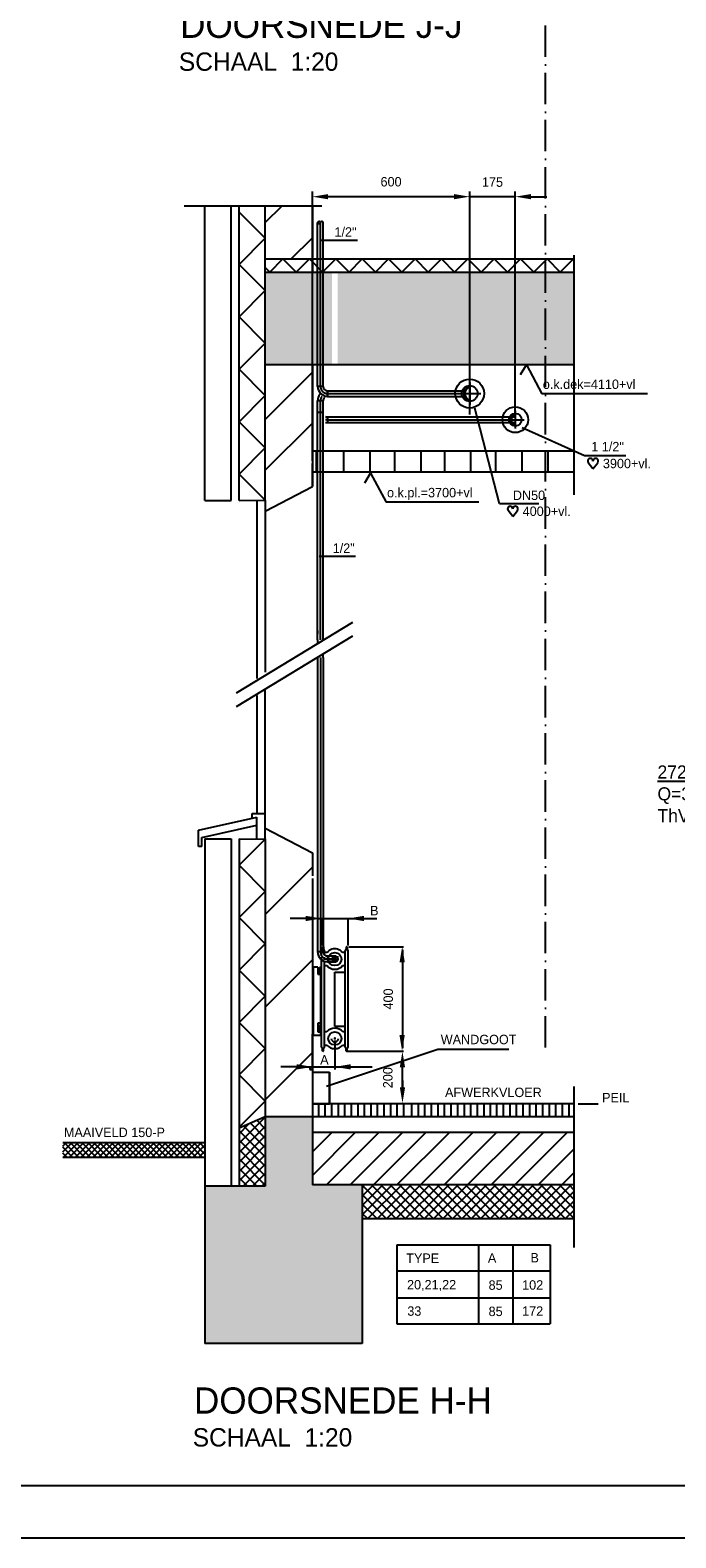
# Model space of a CAD drawing. Extents: x 25315 to 170951, y 867852 to 951952.
# Tile 7 of 119: x 51003 to 63322, y 867852 to 896619. Entities that reach past the tile are written whole.
import ezdxf

# ---------------------------------------------------------------- set-up
doc = ezdxf.new("R2010")
doc.units = 0
doc.header["$LTSCALE"] = 100
for name, pattern in [('2322107', [2000, 1000, 1000]), ('CENTER2', [11.25, 7.5, -1.25, 1.25, -1.25]), ('CENTER4', [5, 3.125, -0.625, 0.625, -0.625]), ('DASHDOT', [9, 6, -1.5, 0, -1.5]), ('HIDDEN2', [4.7625, 3.175, -1.5875]), ('HIDDEN4', [0.9375, 0.625, -0.3125])]:
    doc.linetypes.add(name, pattern=pattern)
doc.layers.get('0').update_dxf_attribs({"linetype": 'CONTINUOUS'})
doc.layers.get('DEFPOINTS').update_dxf_attribs({"linetype": 'CONTINUOUS'})
for name, color, linetype in [('00KAD025', 2, 'CONTINUOUS'), ('00KAD070', 5, 'CONTINUOUS'), ('AL$7----_STRAMIEN', 1, 'DASHDOT'), ('BL$4----', 7, 'CONTINUOUS'), ('BOUW', 8, 'CONTINUOUS'), ('WI561---', 1, 'CONTINUOUS'), ('WL561---', 4, 'CONTINUOUS'), ('WL561---_AANVOER', 4, 'CONTINUOUS'), ('WL561---_HARTLIJN', 7, 'CONTINUOUS'), ('WL570---', 3, 'CONTINUOUS'), ('WL570---_HARTLIJN', 7, 'CONTINUOUS'), ('WL570---_TOEVOER', 3, 'CONTINUOUS'), ('WM5233--', 1, 'CONTINUOUS'), ('WM541---', 1, 'CONTINUOUS'), ('WM561---', 1, 'CONTINUOUS'), ('WM570---', 1, 'CONTINUOUS')]:
    doc.layers.add(name, color=color, linetype=linetype)
doc.styles.add('BURO-018', font='BUROFONT.shx', dxfattribs={"height": 180})
doc.styles.add('BURO-025', font='BUROFONT.shx', dxfattribs={"height": 250})
doc.styles.add('BURO-035', font='BUROFONT.shx', dxfattribs={"height": 350})
doc.styles.add('BURO-050', font='BUROFONT.shx', dxfattribs={"height": 500})
doc.dimstyles.new('CEES', dxfattribs={"dimscale": 100, "dimtxt": 3, "dimasz": 3, "dimexe": 1, "dimexo": 1, "dimgap": 1.5, "dimtad": 0, "dimdec": 0, "dimzin": 0, "dimtxsty": 'BURO-018', "dimcen": -3, "dimdle": 1.25, "dimclrd": 1, "dimclre": 1, "dimclrt": 1, "dimazin": 3, "dimtfac": 0.75, "dimtdec": 0, "dimtofl": 0, "dimtmove": 0, "dimatfit": 3, "dimtvp": 1.5, "dimtolj": 1, "dimtzin": 0})

# ---------------------------------------------------------------- blocks, each defined once
blk = doc.blocks.new('CVRINFO2')
at = {"color": 0, "linetype": 'CONTINUOUS', "style": 'BURO-025'}
for tag, p in [('CV_TEXT125', (0, 0)), ('CV_TEXT225', (0, -4.17)), ('CV_TEXT325', (0, -8.33)), ('CV_TEXT425', (0, -12.5))]:
    blk.add_attdef(tag, p, '', height=2.5, dxfattribs=at)
blk = doc.blocks.new('TR-LIZ')
at = {"color": 0, "linetype": 'CONTINUOUS'}
blk.add_circle((0, 0), 0.5, dxfattribs=at)
for centre, radius, start, end in [((0, 0), 0.4, 90, 270), ((0.017, 0), 0.4, 92.45026, 267.54974), ((0.035, 0), 0.402, 95.00094, 264.99906), ((0.054, 0), 0.404, 97.6518, 262.3482), ((0.073, 0), 0.407, 100.40239, 259.59761), ((0.094, 0), 0.411, 103.25215, 256.74785)]:
    blk.add_arc(centre, radius, start, end, dxfattribs=at)
at = {"layer": 'WL570---_HARTLIJN', "linetype": 'CENTER4'}
for p, q in [((-0.7, 0), (0.7, 0)), ((0, 0.7), (0, -0.7))]:
    blk.add_line(p, q, dxfattribs=at)
blk = doc.blocks.new('TR-L-15')
at = {"color": 0, "linetype": 'CONTINUOUS'}
for p, q in [((-0.5, 10.65), (0.5, 10.65)), ((-0.5, -10.65), (0.5, -10.65))]:
    blk.add_line(p, q, dxfattribs=at)
at = {"layer": 'WL561---_HARTLIJN', "linetype": 'CENTER2'}
blk.add_line((-0.5, 0), (0.5, 0), dxfattribs=at)
blk = doc.blocks.new('TR-LUZ')
at = {"color": 0, "linetype": 'HIDDEN2'}
for centre, radius, start, end in [((0, 0), 0.5, 90, 270), ((0, 0), 0.4, 90, 270), ((0.09, 0), 0.411, 103.2521, 256.7479), ((0, 0), 0.5, 270, 90)]:
    blk.add_arc(centre, radius, start, end, dxfattribs=at)
at = {"layer": 'WL570---_HARTLIJN', "linetype": 'CENTER4'}
for p, q in [((-0.7, 0), (0.7, 0)), ((0, 0.7), (0, -0.7))]:
    blk.add_line(p, q, dxfattribs=at)
blk = doc.blocks.new('HART')
at = {"color": 1}
for q in [(-40, 52), (40, 52)]:
    blk.add_line((0, 0), q, dxfattribs=at)
for centre, start, end in [((-22, 66), 0, 217.1867), ((22, 66), 322.8133, 180)]:
    blk.add_arc(centre, 22.1, start, end, dxfattribs=at)
blk = doc.blocks.new('TR-B3--1-155A1B')
at = {"color": 0, "linetype": 'CONTINUOUS'}
for p, q in [((-27.5, -10.65), (-27.5, 10.65)), ((-10.65, -27.5), (10.65, -27.5))]:
    blk.add_line(p, q, dxfattribs=at)
for radius in [38.15, 16.85]:
    blk.add_arc((-27.5, -27.5), radius, 0, 90, dxfattribs=at)
at = {"layer": 'WL561---_HARTLIJN', "linetype": 'CENTER4'}
blk.add_arc((-27.5, -27.5), 27.5, 0, 90, dxfattribs=at)
blk = doc.blocks.new('TR-LB')
at = {"color": 0, "linetype": 'CONTINUOUS'}
for points in [[(0.17, 0.25, 0.068022), (0.15, 0.35, 0.080261), (0.12, 0.43, 0.107085), (0.06, 0.48, 0.138897), (0, 0.5, 0.138897), (-0.06, 0.48, 0.107085), (-0.12, 0.43, 0.080261), (-0.15, 0.35, 0.068022), (-0.17, 0.25, 0.068022)], [(0, -0.5, 0.138897), (0.06, -0.48, 0.107085), (0.12, -0.43, 0.080261), (0.15, -0.35, 0.068022), (0.17, -0.25, 0.068022)]]:
    blk.add_lwpolyline(points, format="xyb", dxfattribs=at)
for centre, start, end in [((0.17, 0.29), 187.4594, 240.3817), ((-0.17, 0.29), 299.6183, 352.5406), ((-0.17, -0.29), 7.4594, 60.3817)]:
    blk.add_arc(centre, 0.338, start, end, dxfattribs=at)
blk = doc.blocks.new('TR-B3HSI--1-155A1B0')
at = {"color": 0, "linetype": 'CONTINUOUS'}
for p, q in [((0, 10.7), (-27.5, 10.7)), ((-27.5, 10.7), (-27.5, -10.7)), ((-27.5, -10.7), (0, -10.7))]:
    blk.add_line(p, q, dxfattribs=at)
at = {"color": 1, "linetype": 'HIDDEN4'}
blk.add_ellipse((0, 0), major_axis=(0, 10.7), ratio=1, start_param=0, end_param=3.141593, dxfattribs=at)
at = {"color": 0, "linetype": 'CONTINUOUS'}
blk.add_ellipse((0, 0), major_axis=(0, 10.7), ratio=1, start_param=3.141593, end_param=6.283185, dxfattribs=at)
at = {"layer": 'WL561---_HARTLIJN', "linetype": 'CENTER4'}
for p, q in [((-27.5, 0), (0, 0)), ((0, 14.9), (0, -14.9))]:
    blk.add_line(p, q, dxfattribs=at)
blk = doc.blocks.new('*D444')
at = {"layer": 'DEFPOINTS', "color": 0}
for p in [(56389, 893442), (56389, 889686), (59389, 889686)]:
    blk.add_point(p, dxfattribs=at)
at = {"layer": 'WM541---', "color": 1}
for p, q in [((56389, 889786), (56389, 893542)), ((59389, 889786), (59389, 893542)), ((59089, 893442), (56689, 893442))]:
    blk.add_line(p, q, dxfattribs=at)
for points in [[(56689, 893492), (56689, 893392), (56389, 893442)], [(59089, 893492), (59089, 893392), (59389, 893442)]]:
    blk.add_solid(points, dxfattribs=at)
at = {"layer": 'WM541---', "color": 1, "insert": (57889, 893726), "char_height": 180, "attachment_point": 5, "style": 'BURO-018'}
blk.add_mtext('\\A1;600', dxfattribs=at)
blk = doc.blocks.new('*D445')
at = {"layer": 'DEFPOINTS', "color": 0}
for p in [(59389, 893442), (59389, 889186), (60260, 889186)]:
    blk.add_point(p, dxfattribs=at)
at = {"layer": 'WM541---', "color": 1}
for p, q in [((59389, 889286), (59389, 893542)), ((60260, 889286), (60260, 893542)), ((59089, 893442), (58789, 893442)), ((60560, 893442), (60860, 893442))]:
    blk.add_line(p, q, dxfattribs=at)
for points in [[(59089, 893492), (59089, 893392), (59389, 893442)], [(60560, 893492), (60560, 893392), (60260, 893442)]]:
    blk.add_solid(points, dxfattribs=at)
at = {"layer": 'WM541---', "color": 1, "insert": (59824, 893719), "char_height": 180, "attachment_point": 5, "style": 'BURO-018'}
blk.add_mtext('\\A1;175', dxfattribs=at)

msp = doc.modelspace()

# ---------------------------------------------------------------- hatches: boundary and pattern name
at = {"layer": 'BL$4----', "linetype": 'CONTINUOUS'}
h = msp.add_hatch(dxfattribs=at)
h.set_pattern_fill('VUIL', color=8, scale=50, style=0)
h.set_pattern_definition([(45, (48912, 867867.8), (-883.88, 883.88), [])])
h.paths.add_polyline_path([(56388.8, 881055.9), (55488.8, 881391.2), (55488.8, 875886.2), (56388.8, 875886.2)])
h = msp.add_hatch(dxfattribs=at)
h.set_pattern_fill('ANSI31', color=8, scale=100, style=0)
h.set_pattern_definition([(45, (48912.03, 862352.8), (-224.5064, 224.5064), [])])
h.paths.add_polyline_path([(56388.8, 875586.2), (56388.8, 874587.8), (57938.8, 874587.8), (57938.8, 874586.2), (61383.8, 874586.2), (61383.8, 875586.2)])
at = {"layer": 'WL570---'}
h = msp.add_hatch(dxfattribs=at)
h.set_pattern_fill('GESTORT', color=8, scale=6, style=0, pattern_type=2)
h.set_pattern_definition([(17, (-1564.22, 305873.105), (30.944946, 95.793131), [0, -97.92, -55.44, 0, -80.64]), (48, (-1564.22, 305873.105), (-22.098695, 97.406199), [0, -96.96, 0, -98.88, 0, -79.68]), (71, (-1564.22, 305873.105), (-57.493892, 80.715686), [0, -96, 0, -57.6, -78.96])])
h.paths.add_polyline_path([(61383.8, 890235.8), (61383.8, 892003.4), (56869.6, 892003.4), (56869.6, 890235.8)])
h.paths.add_polyline_path([(56763.1, 892003.4), (55488.8, 892003.4), (55488.8, 890235.8), (56763.1, 890235.8)])
h = msp.add_hatch(dxfattribs=at)
h.set_pattern_fill('GESTORT', color=8, scale=6, style=0)
h.set_pattern_definition([(17, (48912.03, 862352.8), (30.94495, 95.79313), [0, -97.92, -55.44, 0, -80.64]), (48, (48912.03, 862352.8), (-22.0987, 97.4062), [0, -96.96, 0, -98.88, 0, -79.68]), (71, (48912.03, 862352.8), (-57.4939, 80.7157), [0, -96, 0, -57.6, -78.96])])
h.paths.add_polyline_path([(57338.8, 874587.8), (56388.8, 874587.8), (56388.8, 875886.2), (55488.8, 875886.2), (55488.8, 874561.2), (54338.8, 874561.2), (54338.8, 871561.2), (57338.8, 871561.2)])
at = {"layer": 'WL570---', "linetype": 'CONTINUOUS'}
h = msp.add_hatch(dxfattribs=at)
h.set_pattern_fill('ANSI37', color=8, scale=40, style=0)
h.set_pattern_definition([(45, (48912.03, 867867.81), (-89.8026, 89.8026), []), (135, (48912.03, 867867.81), (-89.8026, -89.8026), [])])
h.paths.add_polyline_path([(54988.8, 874561.2), (55488.8, 874561.2), (55488.8, 875886.2), (54988.8, 875666.4)])
at = {"layer": 'WL570---'}
h = msp.add_hatch(dxfattribs=at)
h.set_pattern_fill('ANSI37', color=8, scale=25, style=0)
h.set_pattern_definition([(45, (50269.154, 863642.06), (-56.1266, 56.1266), []), (135, (50269.154, 863642.06), (-56.1266, -56.1266), [])])
h.paths.add_polyline_path([(54338.8, 875112), (54338.8, 875386.2), (51628, 875386.2), (51628, 875112)])
at = {"layer": 'WL570---', "linetype": 'CONTINUOUS'}
h = msp.add_hatch(dxfattribs=at)
h.set_pattern_fill('ANSI37', color=8, scale=40, style=0)
h.set_pattern_definition([(45, (48912.03, 862352.8), (-89.8026, 89.8026), []), (135, (48912.03, 862352.8), (-89.8026, -89.8026), [])])
h.paths.add_polyline_path([(61383.8, 873936.2), (61383.8, 874586.2), (57338.8, 874586.2), (57338.8, 873936.2)])

# ---------------------------------------------------------------- linework, layer by layer
at = {"color": 0, "linetype": 'CONTINUOUS'}
for p, q in [((56594.6, 889549.9), (56488.1, 889549.9)), ((56678.9, 889634.1), (56678.9, 889740.6)), ((56594.6, 889323.3), (56488.1, 889323.3))]:
    msp.add_line(p, q, dxfattribs=at)
at = {"color": 1, "linetype": 'BYBLOCK'}
for p, q in [((56261.4, 879670), (55961.4, 879670)), ((56501.7, 879670), (57615.9, 879670)), ((56561.4, 879152.1), (56561.4, 879670)), ((57071.4, 879152.1), (57071.4, 879670)), ((57083.2, 879132.1), (58125.8, 879132.1)), ((58105.8, 879072.1), (58105.8, 877196.2)), ((56388.8, 876798.9), (56388.8, 877464.3)), ((56816.4, 877343.3), (56816.4, 876790.3)), ((57049.2, 877136.2), (58125.8, 877136.2)), ((57151.4, 877136.2), (57683.5, 877136.2)), ((56088.8, 876839), (55788.8, 876839)), ((56275.4, 876839), (57529, 876839)), ((58105.5, 876447.1), (58105.5, 876876.7)), ((58105.5, 876580.4), (58105.5, 876280.4))]:
    msp.add_line(p, q, dxfattribs=at)
for points in [[(56261.4, 879720), (56261.4, 879620), (56561.4, 879670)], [(57371.4, 879720), (57371.4, 879620), (57071.4, 879670)], [(58051.6, 878834.6), (58151.6, 878834.6), (58101.6, 879134.6)], [(58049.8, 877443.9), (58149.8, 877443.9), (58099.8, 877143.9)], [(58055.5, 876831), (58155.5, 876831), (58105.5, 877131)], [(56088.8, 876889), (56088.8, 876789), (56388.8, 876839)], [(57116.4, 876889), (57116.4, 876789), (56816.4, 876839)], [(58057, 876447.1), (58157, 876447.1), (58107, 876147.1)]]:
    msp.add_solid(points, dxfattribs=at)
at = {"layer": '00KAD025', "linetype": 'CONTINUOUS'}
msp.add_line((25314.7, 867852.4), (170950.7, 867852.4), dxfattribs=at)
at = {"layer": '00KAD070', "linetype": 'CONTINUOUS'}
msp.add_line((26314.7, 868852.4), (169950.7, 868852.4), dxfattribs=at)
at = {"layer": 'AL$7----_STRAMIEN', "color": 1}
msp.add_line((60838.6, 877205.8), (60838.6, 949020.5), dxfattribs=at)
at = {"layer": 'BL$4----', "color": 8, "linetype": 'CONTINUOUS'}
for p, q in [((53938.7, 893268.4), (56568.7, 893268.4)), ((54338.8, 887647), (54338.8, 893268.4)), ((54838.8, 887647), (54838.8, 893268.4)), ((54988.8, 887647), (54988.8, 893268.4)), ((55488.8, 887647), (55488.8, 893268.4)), ((55488.8, 892947.9), (55809.3, 893268.4)), ((56388.8, 893268.4), (56388.8, 892279.8)), ((55488.8, 892648.9), (54988.8, 893148.9)), ((54988.8, 892148.9), (55488.8, 892648.9)), ((55983.9, 892253.4), (56388.8, 892658.3)), ((55488.8, 891648.9), (54988.8, 892148.9)), ((56388.8, 892253.4), (56388.8, 892003.4)), ((56388.8, 892003.4), (56388.8, 892253.4)), ((61383.8, 887755.4), (61383.8, 892328.4)), ((54988.8, 891148.9), (55488.8, 891648.9)), ((55488.8, 890648.9), (54988.8, 891148.9)), ((54988.8, 890148.9), (55488.8, 890648.9)), ((55488.8, 889648.9), (54988.8, 890148.9)), ((55488.8, 889192.4), (56388.8, 890092.4)), ((56388.8, 888403.9), (56388.8, 890235.8)), ((56388.8, 890235.8), (56388.8, 887912.1)), ((54988.8, 889148.9), (55488.8, 889648.9)), ((55488.8, 888648.9), (54988.8, 889148.9)), ((55488.8, 888223.4), (56388.8, 889123.4)), ((54988.8, 888148.9), (55488.8, 888648.9)), ((56388.8, 887912.1), (56388.8, 888353.9)), ((55488.8, 887648.9), (54988.8, 888148.9)), ((55488.8, 887443.9), (56388.8, 887912.1)), ((54338.8, 887647), (54838.8, 887647.8)), ((54988.8, 887648.1), (55488.8, 887648.9)), ((55328.4, 887648.1), (55328.4, 887387.4)), ((55488.8, 887648.9), (55488.8, 887443.9)), ((55328.4, 887387.4), (55328.4, 884248.3)), ((55488.8, 887443.9), (55485.7, 884367.2)), ((54937.5, 883977.5), (57158.6, 885326.5)), ((54937.5, 883713.4), (57158.6, 885062.4)), ((55488.8, 881391.2), (55485.7, 884031)), ((55326.6, 883927.4), (55326.6, 881672.6)), ((54212.7, 881353.6), (55328.4, 881601.4)), ((54275.7, 881213.9), (55328.4, 881447.7)), ((55238.4, 881672.6), (55481.4, 881672.6)), ((55238.4, 881582.6), (55238.4, 881672.6)), ((55328.4, 881447.7), (55328.4, 881601.4)), ((55328.4, 881187), (55328.4, 881447.7)), ((54212.7, 881043.1), (54212.7, 881353.6)), ((54275.7, 881043.1), (54275.7, 881213.9)), ((54338.8, 881188.1), (54338.8, 874561.2)), ((54338.8, 881188.1), (54838.8, 881187.3)), ((54838.8, 881188.1), (54838.8, 874561.2)), ((54988.8, 881188.1), (54988.8, 874561.2)), ((54988.8, 881187), (55488.8, 881186.2)), ((55488.8, 881186.2), (54988.8, 880686.2)), ((55488.8, 881186.2), (55488.8, 881391.2)), ((55488.8, 881391.2), (56388.8, 880923)), ((55488.8, 881188.1), (55488.8, 875886.2)), ((54275.7, 881043.1), (54212.7, 881043.1)), ((56388.8, 880923), (56388.8, 880481.2)), ((54988.8, 880686.2), (55488.8, 880186.2)), ((56388.8, 880431.2), (56388.8, 875886.2)), ((55488.8, 880186.2), (54988.8, 879686.2)), ((54988.8, 879686.2), (55488.8, 879186.2)), ((55488.8, 879186.2), (54988.8, 878686.2)), ((54988.8, 878686.2), (55488.8, 878186.2)), ((55488.8, 878186.2), (54988.8, 877686.2)), ((54988.8, 877686.2), (55488.8, 877186.2)), ((55488.8, 877186.2), (54988.8, 876686.2)), ((56338.8, 876836.2), (56338.8, 876786.2)), ((56338.8, 876836.2), (56388.8, 876836.2)), ((54988.8, 876686.2), (55488.8, 876186.2)), ((56338.8, 876786.2), (56388.8, 876786.2)), ((56388.8, 876736.2), (56713.8, 876736.2)), ((56713.8, 876736.2), (56713.8, 876136.2)), ((61383.8, 873393.9), (61383.8, 876461.9)), ((55488.8, 876186.2), (54988.8, 875686.2)), ((61383.8, 876136.2), (56388.8, 876136.2)), ((56388.8, 876136.2), (56713.8, 876136.2)), ((55488.8, 875886.2), (54988.8, 875666.4)), ((61383.8, 875886.2), (55488.8, 875886.2)), ((55488.8, 875886.2), (55488.8, 874561.2)), ((56388.8, 875886.2), (56388.8, 874587.8)), ((61383.8, 875586.2), (56388.8, 875586.2)), ((54338.8, 874561.2), (54338.8, 871561.2)), ((55488.8, 874561.2), (54338.8, 874561.2)), ((57338.8, 874587.8), (56388.8, 874587.8)), ((57338.8, 874587.8), (57338.8, 871561.2)), ((61383.8, 874586.2), (57338.8, 874586.2)), ((61383.8, 873936.2), (57338.8, 873936.2)), ((58001.7, 873445.1), (60923.3, 873445.1)), ((58001.7, 873445.1), (58001.7, 871934.9)), ((59555.3, 873445.1), (59555.3, 871934.9)), ((60213.3, 873445.1), (60213.3, 871934.9)), ((60923.3, 873445.1), (60923.3, 871934.9)), ((58001.7, 872945.1), (60923.3, 872945.1)), ((58001.7, 872434.9), (60923.3, 872434.9)), ((58001.7, 871934.9), (60923.3, 871934.9)), ((57338.8, 871561.2), (54338.8, 871561.2))]:
    msp.add_line(p, q, dxfattribs=at)
at = {"layer": 'BL$4----'}
msp.add_line((54338.8, 875111.4), (54338.8, 875111.4), dxfattribs=at)
at = {"layer": 'BOUW'}
for p, q in [((54338.8, 890235.8), (54338.8, 892253.4)), ((55488.8, 892253.4), (61383.8, 892253.4)), ((55488.8, 892003.4), (61383.8, 892003.4)), ((61383.8, 890235.8), (55488.8, 890235.8)), ((61383.8, 888585.8), (56388.8, 888585.8)), ((56465, 888183.2), (56465, 888587.3)), ((56988.1, 888183.2), (56988.1, 888587.3)), ((57487.5, 888183.2), (57487.5, 888587.3)), ((57963.1, 888183.2), (57963.1, 888587.3)), ((58462.5, 888183.2), (58462.5, 888587.3)), ((58914.3, 888183.2), (58914.3, 888587.3)), ((59413.7, 888183.2), (59413.7, 888587.3)), ((59889.3, 888183.2), (59889.3, 888587.3)), ((60388.7, 888183.2), (60388.7, 888587.3)), ((60888, 888183.2), (60888, 888587.3)), ((61383.8, 888185.8), (56388.8, 888185.8))]:
    msp.add_line(p, q, dxfattribs=at)
at = {"layer": 'DEFPOINTS', "color": 0, "linetype": 'BYBLOCK'}
for p in [(56388.8, 879442.5), (57063.2, 879132.1), (56388.8, 878896.1), (56561.4, 879052.1), (57071.4, 879052.1), (57029.2, 877136.2), (57051.4, 877136.2), (58099.8, 877143.9)]:
    msp.add_point(p, dxfattribs=at)
at = {"layer": 'WL561---', "linetype": '2322107'}
for p, q in [((56488.1, 885166), (56488.1, 885098)), ((56488.1, 884985.7), (56488.1, 884917.4)), ((56594.6, 884651.9), (56594.6, 884720.2)), ((56869.6, 878949.6), (56869.6, 878897))]:
    msp.add_line(p, q, dxfattribs=at)
at = {"layer": 'WL561---'}
msp.add_line((56561.4, 879052.1), (56561.4, 879036.7), dxfattribs=at)
at = {"layer": 'WL561---', "color": 1}
msp.add_line((56657.8, 876472.9), (58779.1, 877178.2), dxfattribs=at)
at = {"layer": 'WL561---', "color": 3}
for p, q in [((56713.8, 876732.9), (56388.4, 876732.9)), ((56388.4, 876732.9), (56388.4, 876133.9)), ((56713.8, 876136.2), (56713.8, 876732.9)), ((56388.8, 876136.2), (56713.8, 876136.2))]:
    msp.add_line(p, q, dxfattribs=at)
at = {"layer": 'WL561---_AANVOER', "linetype": '2322107'}
msp.add_line((56678.9, 889239), (56678.9, 889132.5), dxfattribs=at)
at = {"layer": 'WL561---_AANVOER', "color": 1, "linetype": '2322107'}
for p, q in [((59955.8, 887583.6), (59488.4, 889404.4)), ((61580.8, 888495), (60391.8, 889032.7))]:
    msp.add_line(p, q, dxfattribs=at)
at = {"layer": 'WL561---_AANVOER', "color": 8}
for centre, radius in [((59388.8, 889685.8), 275.8), ((60259.5, 889185.8), 245.8)]:
    msp.add_circle(centre, radius, dxfattribs=at)
at = {"layer": 'WL561---_AANVOER', "linetype": '2322107'}
for centre, radius, start, end in [((56678.9, 889549.9), 190.8, 141.11955, 180), ((56678.9, 889549.9), 84.2, 136.02286, 180), ((56678.9, 889323.3), 84.2, 243.131, 270), ((56678.9, 889323.3), 190.8, 258.48543, 270)]:
    msp.add_arc(centre, radius, start, end, dxfattribs=at)
at = {"layer": 'WL561---_HARTLIJN', "linetype": 'CENTER4'}
for centre, start, end in [((56678.9, 889549.9), 143.98205, 180), ((56678.9, 889323.3), 253.92333, 270)]:
    msp.add_arc(centre, 137.5, start, end, dxfattribs=at)
at = {"layer": 'WL570---'}
for p, q in [((56591.4, 879132.1), (56581.4, 879132.1)), ((56581.4, 879132.1), (56601.4, 879132.1)), ((56581.4, 879132.1), (56581.4, 879080.4)), ((56601.4, 879132.1), (56601.4, 879080.4)), ((57031.4, 879132.1), (57031.4, 879080.4)), ((57031.4, 879132.1), (57051.4, 879132.1)), ((57041.4, 879132.1), (57031.4, 879132.1)), ((57051.4, 879132.1), (57051.4, 879080.4)), ((56561.4, 877216.6), (56561.4, 878885.5)), ((56621.4, 878972.5), (56621.4, 879052.1)), ((56621.4, 877216.6), (56621.4, 878858)), ((56666.1, 879020.7), (56622, 879020.7)), ((57011.5, 879020.7), (56966.6, 879020.7)), ((57011.4, 877216.2), (57011.4, 879052.1)), ((57071.4, 877216.2), (57071.4, 879052.1)), ((56402.7, 878742.5), (56402.7, 877444)), ((56494.6, 878742.5), (56402.7, 878742.5)), ((56494.6, 878742.5), (56494.6, 878610.1)), ((56494.6, 878610.1), (56521.6, 878610.1)), ((56521.4, 878634.2), (56521.4, 878734.2)), ((56561.4, 878734.2), (56521.4, 878734.2)), ((56561.4, 878634.2), (56521.4, 878634.2)), ((56521.6, 878610.1), (56521.6, 878634.2)), ((56541.4, 878634.2), (56541.4, 877674.7)), ((56622, 878770.2), (56667.1, 878770.2)), ((56818.1, 877606.2), (56818.1, 878645.9)), ((56818.1, 878645.9), (57011.4, 878645.9)), ((56965.6, 878770.2), (57011.5, 878770.2)), ((56402.7, 877444), (56541.4, 877444)), ((56494.6, 877674.7), (56494.6, 877510.1)), ((56541.4, 877674.7), (56494.6, 877674.7)), ((56494.6, 877510.1), (56521.4, 877510.1)), ((56521.4, 877634.2), (56521.4, 877534.2)), ((56561.4, 877634.2), (56521.4, 877634.2)), ((56521.4, 877510.1), (56521.4, 877534.2)), ((56561.4, 877534.2), (56521.4, 877534.2)), ((56541.4, 877534.2), (56541.4, 877444)), ((56666.1, 877506.1), (56622, 877506.1)), ((57011.4, 877606.2), (56818.1, 877606.2)), ((57011.5, 877506.1), (56966.6, 877506.1)), ((56581.4, 877136.2), (56581.4, 877187.9)), ((56601.4, 877136.2), (56581.4, 877136.2)), ((56591.4, 877136.2), (56601.4, 877136.2)), ((56601.4, 877136.2), (56601.4, 877187.9)), ((56622, 877255.5), (56667.1, 877255.5)), ((56965.6, 877255.5), (57011.5, 877255.5)), ((57031.4, 877136.2), (57031.4, 877187.9)), ((57051.4, 877136.2), (57031.4, 877136.2)), ((57041.4, 877136.2), (57051.4, 877136.2)), ((57051.4, 877136.2), (57051.4, 877187.9))]:
    msp.add_line(p, q, dxfattribs=at)
at = {"layer": 'WL570---', "color": 1}
for p, q in [((56561.4, 878958.8), (56561.4, 879018.3)), ((56561.4, 878885.5), (56561.4, 878929)), ((56621.4, 878878.6), (56621.4, 878929))]:
    msp.add_line(p, q, dxfattribs=at)
at = {"layer": 'WL570---', "color": 8, "linetype": 'CONTINUOUS'}
for p, q in [((56508.5, 875886.2), (56508.5, 876136.2)), ((56633.5, 875886.2), (56633.5, 876136.2)), ((56758.5, 875886.2), (56758.5, 876136.2)), ((56883.5, 875886.2), (56883.5, 876136.2)), ((57008.5, 875886.2), (57008.5, 876136.2)), ((57133.5, 875886.2), (57133.5, 876136.2)), ((57258.5, 875886.2), (57258.5, 876136.2)), ((57383.5, 875886.2), (57383.5, 876136.2)), ((57508.5, 875886.2), (57508.5, 876136.2)), ((57633.5, 875886.2), (57633.5, 876136.2)), ((57758.5, 875886.2), (57758.5, 876136.2)), ((57883.5, 875886.2), (57883.5, 876136.2)), ((58008.5, 875886.2), (58008.5, 876136.2)), ((58133.5, 875886.2), (58133.5, 876136.2)), ((58284.9, 875886.2), (58284.9, 876136.2)), ((58409.9, 875886.2), (58409.9, 876136.2)), ((58534.9, 875886.2), (58534.9, 876136.2)), ((58659.9, 875886.2), (58659.9, 876136.2)), ((58784.9, 875886.2), (58784.9, 876136.2)), ((58909.9, 875886.2), (58909.9, 876136.2)), ((59034.9, 875886.2), (59034.9, 876136.2)), ((59159.9, 875886.2), (59159.9, 876136.2)), ((59287.9, 875886.2), (59287.9, 876136.2)), ((59412.9, 875886.2), (59412.9, 876136.2)), ((59537.9, 875886.2), (59537.9, 876136.2)), ((59662.9, 875886.2), (59662.9, 876136.2)), ((59784.9, 875886.2), (59784.9, 876136.2)), ((59909.9, 875886.2), (59909.9, 876136.2)), ((60034.9, 875886.2), (60034.9, 876136.2)), ((60159.9, 875886.2), (60159.9, 876136.2)), ((60284.9, 875886.2), (60284.9, 876136.2)), ((60409.9, 875886.2), (60409.9, 876136.2)), ((60534.9, 875886.2), (60534.9, 876136.2)), ((60659.9, 875886.2), (60659.9, 876136.2)), ((60784.9, 875886.2), (60784.9, 876136.2)), ((60909.9, 875886.2), (60909.9, 876136.2)), ((61034.9, 875886.2), (61034.9, 876136.2)), ((61159.9, 875886.2), (61159.9, 876136.2)), ((61284.9, 875886.2), (61284.9, 876136.2)), ((55106.4, 874574.4), (55106.4, 874574.4)), ((55125.7, 874557.2), (55125.7, 874557.2)), ((57288.5, 874589.2), (57288.5, 874589.2)), ((57841.2, 874553.8), (57841.2, 874553.8)), ((57930.5, 874554.1), (57930.5, 874554.1))]:
    msp.add_line(p, q, dxfattribs=at)
at = {"layer": 'WL570---', "color": 8}
for p, q in [((54338.8, 875386.2), (51628, 875386.2)), ((54338.8, 875111.4), (51628, 875111.4))]:
    msp.add_line(p, q, dxfattribs=at)
at = {"layer": 'WL570---', "const_width": 23.8}
for points in [[(56803.2, 878896.1, 1), (56829.5, 878896.1, 1)], [(56803.2, 877381.4, 1), (56829.5, 877381.4, 1)]]:
    msp.add_lwpolyline(points, format="xyb", close=True, dxfattribs=at)
at = {"layer": 'WL570---'}
for centre in [(56816.4, 878896.1), (56816.4, 877381.4)]:
    msp.add_circle(centre, 125, dxfattribs=at)
for centre, radius, start, end in [((56591.4, 879052.1), 30, 109.47122, 180), ((56591.4, 879052.1), 30, 0, 70.52878), ((56816.4, 878896.1), 195.2, 106.60832, 140.31947), ((56816.4, 878896.1), 195.2, 39.68053, 75.32931), ((57041.4, 879052.1), 30, 109.47122, 180), ((57041.4, 879052.1), 30, 0, 70.52878), ((56816.4, 878896.1), 195.2, 220.15037, 319.84963), ((56816.4, 877381.4), 195.2, 39.68053, 140.31947), ((56591.4, 877216.2), 30, 180, 250.52878), ((56591.4, 877216.2), 30, 289.47122, 0), ((56816.4, 877381.4), 195.2, 220.15037, 319.84963), ((56816.4, 877381.4), 67.2, 180, 0), ((57041.4, 877216.2), 30, 180, 250.52878), ((57041.4, 877216.2), 30, 289.47122, 0)]:
    msp.add_arc(centre, radius, start, end, dxfattribs=at)
at = {"layer": 'WL570---', "color": 1}
msp.add_arc((56816.4, 878896.1), 195.2, 75.32931, 106.60832, dxfattribs=at)
at = {"layer": 'WL570---'}
msp.add_point((56816.4, 878896.1), dxfattribs=at)
at = {"layer": 'WM5233--'}
msp.add_line((61457.4, 876136.2), (61840.9, 876136.2), dxfattribs=at)
at = {"layer": 'WM541---'}
for p, q in [((60259.5, 893442.2), (59389.5, 893442.2)), ((58779.1, 877178.2), (60133, 877178.2))]:
    msp.add_line(p, q, dxfattribs=at)
at = {"layer": 'WM561---', "color": 9}
for p, q in [((55488.8, 892089.2), (55575.2, 892003.4)), ((55575.2, 892003.4), (55827.2, 892253.4)), ((55827.2, 892253.4), (56079.1, 892003.4)), ((56079.1, 892003.4), (56331, 892253.4)), ((56331, 892253.4), (56582.9, 892003.4)), ((56582.9, 892003.4), (56834.9, 892253.4)), ((56834.9, 892253.4), (57086.8, 892003.4)), ((57086.8, 892003.4), (57338.7, 892253.4)), ((57338.7, 892253.4), (57590.6, 892003.4)), ((57590.6, 892003.4), (57842.6, 892253.4)), ((57842.6, 892253.4), (58094.5, 892003.4)), ((58094.5, 892003.4), (58346.4, 892253.4)), ((58346.4, 892253.4), (58598.4, 892003.4)), ((58598.4, 892003.4), (58850.3, 892253.4)), ((58850.3, 892253.4), (59102.2, 892003.4)), ((59102.2, 892003.4), (59354.1, 892253.4)), ((59354.1, 892253.4), (59606.1, 892003.4)), ((59606.1, 892003.4), (59858, 892253.4)), ((59858, 892253.4), (60109.9, 892003.4)), ((60109.9, 892003.4), (60361.8, 892253.4)), ((60361.8, 892253.4), (60613.8, 892003.4)), ((60613.8, 892003.4), (60865.7, 892253.4)), ((60865.7, 892253.4), (61117.6, 892003.4)), ((61117.6, 892003.4), (61369.5, 892253.4))]:
    msp.add_line(p, q, dxfattribs=at)
at = {"layer": 'WM561---'}
for p, q in [((62784.1, 889682.6), (60768.4, 889682.6)), ((59562.8, 887614.8), (57795.9, 887614.8))]:
    msp.add_line(p, q, dxfattribs=at)
at = {"layer": 'WM570---'}
for p, q in [((56550.3, 892614.6), (57247.4, 892614.6)), ((60358.8, 890051.3), (60470.9, 890235.8)), ((60470.9, 890235.8), (60768.4, 889682.6)), ((62368.3, 888495), (61580.8, 888495)), ((57386.3, 887983.5), (57498.4, 888167.9)), ((57498.4, 888167.9), (57795.9, 887614.8)), ((60711.5, 887583.6), (59955.8, 887583.6)), ((56516.3, 886581.5), (57213.4, 886581.5))]:
    msp.add_line(p, q, dxfattribs=at)

# ---------------------------------------------------------------- block references
at = {"layer": 'WI561---'}
ref = msp.add_blockref('CVRINFO2', (62972.1, 882340.2), dxfattribs=dict(at, xscale=100, yscale=100, zscale=100))
ref.add_attrib('CV_TEXT125', '%%u2720-400-21', (62972.1, 882340.2), dxfattribs={"layer": '0', "color": 2, "linetype": 'CONTINUOUS', "height": 250, "style": 'BURO-025'})
ref.add_attrib('CV_TEXT225', 'Q=3955 W', (62972.1, 881923.5), dxfattribs={"layer": '0', "color": 2, "linetype": 'CONTINUOUS', "height": 250, "style": 'BURO-025'})
ref.add_attrib('CV_TEXT325', 'ThV=1/2', (62972.1, 881506.8), dxfattribs={"layer": '0', "color": 2, "linetype": 'CONTINUOUS', "height": 250, "style": 'BURO-025'})
at = {"layer": 'WL561---_AANVOER', "linetype": '2322107'}
for name, p, xscale, yscale, zscale, rotation in [('TR-L-15', (56541.4, 891384.9), 3122.991870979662, 5, 5, 90), ('TR-LB', (56541.6, 892949.1), 106.5, 106.5, 106.5, 90), ('TR-B3--1-155A1B', (56541.4, 889685.8), 5, 5, 5, 180), ('TR-L-15', (56541.4, 887267), 4562.548779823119, 5, 5, 90), ('TR-L-15', (56541.4, 881842.8), 5618.274640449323, 5, 5, 270), ('TR-B3--1-155A1B', (56541.4, 878896.1), 5, 5, 5, 180), ('TR-L-15', (56741.4, 878896.1), 150.2849526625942, 5, 5, 180)]:
    msp.add_blockref(name, p, dxfattribs=dict(at, xscale=xscale, yscale=yscale, zscale=zscale, rotation=rotation))
for name, p, xscale, yscale, zscale in [('TR-LIZ', (59388.8, 889685.8), 301.5, 301.5, 301.5), ('TR-L-15', (57973.6, 889685.8), 2599.144516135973, 5, 5), ('TR-L-15', (58468.4, 889185.8), 3588.654453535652, 5, 5), ('TR-LIZ', (60259.5, 889185.8), 241.5, 241.5, 241.5), ('TR-B3HSI--1-155A1B0', (56816.4, 878896.1), 5, 5, 5)]:
    msp.add_blockref(name, p, dxfattribs=dict(at, xscale=xscale, yscale=yscale, zscale=zscale))
at = {"layer": 'WL561---_AANVOER', "color": 1, "linetype": '2322107', "xscale": 106.5, "yscale": 106.5, "zscale": 106.5}
msp.add_blockref('TR-LUZ', (56816.4, 878896.1), dxfattribs=at)
at = {"layer": 'WM570---', "xscale": 2.25, "yscale": 2.25, "zscale": 2.25}
for p in [(61741.4, 888249.1), (60211, 887337.7)]:
    msp.add_blockref('HART', p, dxfattribs=at)

# ---------------------------------------------------------------- texts
at = {"color": 1, "linetype": 'BYBLOCK', "char_height": 180, "attachment_point": 5, "rotation": 90, "style": 'BURO-018'}
for s, insert in [('\\A1;400', (57835.7, 878134.2)), ('200', (57828.1, 876632.2))]:
    msp.add_mtext(s, dxfattribs=dict(at, insert=insert))
at = {"layer": 'BL$4----', "color": 1, "style": 'BURO-018'}
for s, p in [('B', (57488.6, 879730.3)), ('A', (56537.4, 876883.9)), ('TYPE', (58178.4, 873098.5)), ('A', (59736.4, 873102.5)), ('B', (60548.8, 873107.3)), ('20,21,22', (58193.9, 872592.7)), ('85', (59749.9, 872585.4)), ('102', (60389.9, 872587.7)), ('33', (58199.2, 872089.5)), ('85', (59749.9, 872083.7)), ('172', (60389.9, 872090.1))]:
    msp.add_text(s, height=180, dxfattribs=at).set_placement(p)
at = {"layer": 'WL561---', "color": 1, "style": 'BURO-018'}
msp.add_text('WANDGOOT', height=180, dxfattribs=at).set_placement((58837.3, 877270.9))
at = {"layer": 'WL570---', "color": 1, "linetype": 'CONTINUOUS', "style": 'BURO-018'}
for s, p in [('AFWERKVLOER', (58918.8, 876262.4)), ('MAAIVELD 150-P', (51647.9, 875499))]:
    msp.add_text(s, height=180, dxfattribs=at).set_placement(p)
at = {"layer": 'WL570---_TOEVOER', "color": 1, "linetype": 'CONTINUOUS', "style": 'BURO-018'}
msp.add_text('PEIL', height=180, dxfattribs=at).set_placement((61915.6, 876161.8))
at = {"layer": 'WM561---', "color": 1, "style": 'BURO-018'}
for s, p in [('o.k.dek=4110+vl', (60784.6, 889773.7)), ('o.k.pl.=3700+vl', (57812.2, 887705.9))]:
    msp.add_text(s, height=180, dxfattribs=at).set_placement(p)
at = {"layer": 'WM570---', "color": 4, "style": 'BURO-050'}
for s, p in [('DOORSNEDE J-J', (53864.4, 896471.9)), ('DOORSNEDE H-H', (54129.5, 870223.1))]:
    msp.add_text(s, height=500, dxfattribs=at).set_placement(p)
at = {"layer": 'WM570---', "color": 3, "style": 'BURO-035'}
for p in [(53840.2, 895843.6), (54105.3, 869594.9)]:
    msp.add_text('SCHAAL  1:20', height=350, dxfattribs=at).set_placement(p)
at = {"layer": 'WM570---', "color": 1, "style": 'BURO-018'}
for s, p in [('1/2"', (56809.6, 892678.4)), ('1 1/2"', (61709.4, 888582.7)), ('3900+vl.', (61930.8, 888261.3)), ('DN50', (60213.1, 887654.3)), ('4000+vl.', (60400.4, 887349.9)), ('1/2"', (56775.6, 886645.3))]:
    msp.add_text(s, height=180, dxfattribs=at).set_placement(p)

# ---------------------------------------------------------------- dimensions: what is measured, and where the dimension line sits
at = {"layer": 'WM541---'}
for base, p1, p2, text, picture, middle in [((56388.8, 893442.2), (59388.8, 889685.8), (56388.8, 889685.8), '600', '*D444', (57888.8, 893726)), ((59388.8, 893442.2), (60259.5, 889185.8), (59388.8, 889185.8), '175', '*D445', (59824.2, 893719.5))]:
    dim = msp.add_linear_dim(base=base, p1=p1, p2=p2, text=text, dimstyle='CEES', override={"dimscale": 100}, dxfattribs=at)
    dim.commit()
    dim.dimension.update_dxf_attribs({"geometry": picture, "text_midpoint": middle})

doc.saveas('drawing.dxf')
